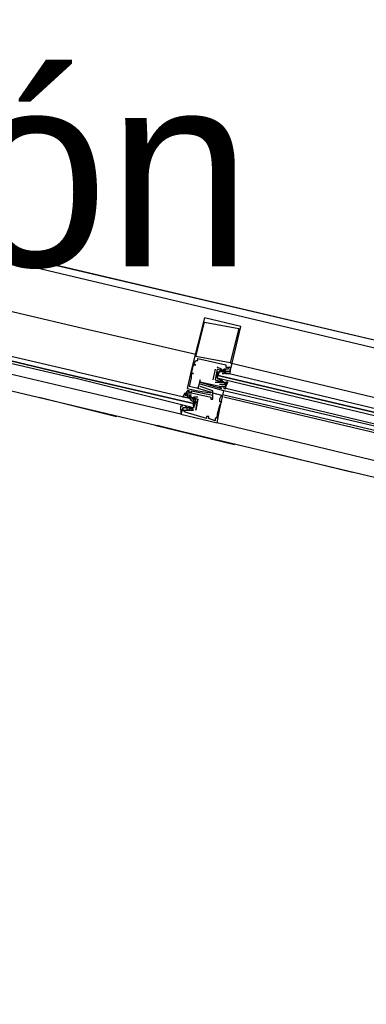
# Model space of a CAD drawing. Header units: feet. Extents: x -79 to 198, y -22 to 181.
# Tile 206 of 256: x 121.97 to 124.13, y 124.82 to 130.94. Entities that reach past the tile are written whole.
import ezdxf
from ezdxf.enums import TextEntityAlignment as Align

# ---------------------------------------------------------------- set-up
doc = ezdxf.new("R2010")
doc.units = ezdxf.units.FT
doc.layers.add('A-LINEA', color=7, linetype='CONTINUOUS')
doc.layers.add('A-NOMBRE-ESPACIO', color=2, linetype='CONTINUOUS')

msp = doc.modelspace()

# ---------------------------------------------------------------- linework, layer by layer
at = {"layer": 'A-LINEA'}
for p, q in [((119.2933, 130.0978), (127.2133, 128.2311)), ((119.6267, 129.9778), (126.8667, 128.2578)), ((122.2933, 128.6444), (119.6133, 129.2711)), ((119.44, 129.2178), (126.6933, 127.4978)), ((123.12, 129.0844), (123.12, 129.0844)), ((123.12, 129.0578), (123.12, 129.0578)), ((123.3333, 129.0178), (123.3333, 129.0178)), ((123.3467, 129.0311), (123.3467, 129.0311)), ((123.0667, 128.8444), (123.0667, 128.8444)), ((123.0667, 128.8178), (123.0667, 128.8178)), ((123.08, 128.8311), (123.08, 128.8311)), ((123.08, 128.8178), (123.08, 128.8178)), ((123.04, 128.7644), (123.04, 128.7644)), ((123.0533, 128.7911), (123.0533, 128.7911)), ((123.0533, 128.7911), (123.0533, 128.7911)), ((123.0667, 128.7911), (123.0667, 128.7911)), ((123.1867, 128.7644), (123.1733, 128.6978)), ((123.1867, 128.7644), (123.1867, 128.7644)), ((123.2267, 128.7644), (123.2, 128.7778)), ((123.2, 128.7778), (123.2, 128.7778)), ((123.2, 128.7644), (123.2, 128.7644)), ((123.2, 128.7644), (123.2, 128.7644)), ((123.2, 128.7511), (123.2, 128.7111)), ((123.2267, 128.7644), (123.2267, 128.7644)), ((123.2267, 128.7511), (123.2267, 128.7511)), ((123.24, 128.7644), (123.24, 128.7644)), ((123.24, 128.7644), (123.24, 128.7644)), ((123.24, 128.7511), (123.24, 128.7511)), ((123.24, 128.7511), (123.24, 128.7511)), ((123.24, 128.7511), (123.2533, 128.7378)), ((123.2533, 128.7911), (123.2533, 128.7911)), ((123.2533, 128.7778), (123.2533, 128.7778)), ((123.2533, 128.7644), (123.2533, 128.7644)), ((123.2533, 128.7511), (123.2533, 128.7511)), ((123.2667, 128.7644), (123.2667, 128.7644)), ((123.2667, 128.7511), (123.2667, 128.7511)), ((123.28, 128.8044), (123.28, 128.8044)), ((123.28, 128.8044), (126.4, 128.0578)), ((123.28, 128.7778), (123.28, 128.7778)), ((123.28, 128.7511), (123.28, 128.7511)), ((123.04, 128.7378), (123.04, 128.7378)), ((123.04, 128.7378), (123.04, 128.7378)), ((123.04, 128.7111), (123.04, 128.7111)), ((123.0533, 128.7378), (123.0533, 128.7378)), ((123.0933, 128.6978), (123.0933, 128.6978)), ((123.0933, 128.6844), (123.0933, 128.6844)), ((123.0933, 128.6844), (123.0933, 128.6844)), ((123.1733, 128.6978), (123.1733, 128.6978)), ((123.1867, 128.6978), (123.1867, 128.6978)), ((123.1867, 128.6978), (123.1867, 128.6978)), ((123.1867, 128.6844), (123.1867, 128.6844)), ((123.2, 128.7244), (123.2, 128.7378)), ((123.2133, 128.6978), (123.2133, 128.6978)), ((123.2133, 128.6844), (123.2133, 128.6844)), ((123.2133, 128.6844), (123.2133, 128.6844)), ((123.2289, 128.6893), (123.2188, 128.6955)), ((123.2372, 128.6864), (123.2193, 128.696)), ((123.24, 128.6844), (123.2267, 128.6978)), ((123.2267, 128.6844), (123.2267, 128.6844)), ((123.2267, 128.6844), (123.2267, 128.6844)), ((123.2302, 128.7379), (123.2421, 128.7389)), ((123.2377, 128.7387), (123.2581, 128.7392)), ((123.24, 128.7378), (123.24, 128.7378)), ((123.24, 128.6978), (123.24, 128.6978)), ((123.24, 128.6844), (123.24, 128.6844)), ((123.2515, 128.7386), (123.2698, 128.7388)), ((123.2533, 128.6844), (123.2533, 128.6844)), ((123.2568, 128.7379), (123.2687, 128.7389)), ((123.0133, 128.6444), (123.0133, 128.6444)), ((123.0133, 128.6311), (123.0133, 128.6311)), ((123.0133, 128.6311), (123.0133, 128.6311)), ((123.0267, 128.6578), (123.0267, 128.6578)), ((123.0267, 128.6311), (123.0267, 128.6311)), ((123.04, 128.6311), (123.04, 128.6311)), ((123.08, 128.6444), (123.08, 128.6444)), ((123.08, 128.6444), (123.08, 128.6444)), ((123.08, 128.6311), (123.08, 128.6311)), ((123.0933, 128.6711), (123.0933, 128.6711)), ((123.0933, 128.6578), (123.0933, 128.6578)), ((123.1733, 128.6311), (123.1733, 128.6311)), ((123.2133, 128.6711), (123.2133, 128.6711)), ((123.2133, 128.6578), (123.2133, 128.6578)), ((123.2133, 128.6578), (123.2133, 128.6578)), ((123.2267, 128.6578), (123.2267, 128.6578)), ((123.2267, 128.6578), (123.2267, 128.6578)), ((123.2267, 128.6444), (123.2267, 128.6444)), ((123.24, 128.6578), (123.24, 128.6578)), ((123.24, 128.6578), (123.24, 128.6578)), ((123.24, 128.6444), (123.24, 128.6444)), ((126.36, 127.8978), (123.24, 128.6311)), ((123.24, 128.6311), (123.24, 128.6311)), ((123.2556, 128.6759), (123.2454, 128.6822)), ((123.2626, 128.6741), (123.2464, 128.6826)), ((123.2533, 128.6711), (123.2533, 128.6711)), ((123.2533, 128.6578), (123.2533, 128.6578)), ((126.36, 127.8978), (123.2533, 128.6444)), ((123.2533, 128.6444), (123.2533, 128.6444)), ((123.2533, 128.6444), (123.2533, 128.6444)), ((123.2533, 128.6444), (123.2533, 128.6444)), ((123.2533, 128.6444), (123.2533, 128.6444)), ((122.0933, 128.5911), (122.5733, 128.4711)), ((122.0933, 128.5911), (122.5733, 128.4711)), ((123, 128.6044), (123, 128.6044)), ((123.0133, 128.6178), (123.0133, 128.6178)), ((123.0133, 128.6044), (123.0133, 128.6044)), ((123.0133, 128.5911), (123.0133, 128.5911)), ((123.0267, 128.5911), (123.0133, 128.5911)), ((123.0174, 128.5881), (123.0336, 128.5796)), ((123.0244, 128.5863), (123.0346, 128.58)), ((123.0267, 128.6044), (123.0267, 128.6044)), ((123.0267, 128.5911), (123.0267, 128.5911)), ((123.0267, 128.5778), (123.0267, 128.5778)), ((123.0295, 128.5758), (123.0475, 128.5662)), ((123.0378, 128.573), (123.0479, 128.5667)), ((123.04, 128.6178), (123.04, 128.6178)), ((123.04, 128.6178), (123.04, 128.6178)), ((123.04, 128.6044), (123.04, 128.6044)), ((123.04, 128.5911), (123.04, 128.5911)), ((123.04, 128.5911), (123.04, 128.5911)), ((123.04, 128.5778), (123.04, 128.5778)), ((123.08, 128.5911), (123.0533, 128.5911)), ((123.0533, 128.5911), (123.0533, 128.5911)), ((123.08, 128.5911), (123.08, 128.5911)), ((123.08, 128.5778), (123.08, 128.5778)), ((123.08, 128.5778), (123.08, 128.5778)), ((123.16, 128.6178), (123.16, 128.6178)), ((123.16, 128.5911), (123.16, 128.5911)), ((123.16, 128.5778), (123.16, 128.5778)), ((123.1733, 128.6178), (123.1733, 128.6178)), ((123.1733, 128.6178), (123.1733, 128.6178)), ((123.1733, 128.6044), (123.1733, 128.6044)), ((123.1733, 128.5778), (123.1733, 128.5778)), ((123.2133, 128.5778), (123.2133, 128.5778)), ((123.2133, 128.5644), (123.2133, 128.5644)), ((123.2267, 128.6044), (123.2267, 128.6044)), ((123.2267, 128.5644), (123.2267, 128.5644)), ((126.36, 127.8711), (123.24, 128.6044)), ((126.3467, 127.8578), (123.24, 128.5911)), ((122.9867, 128.5244), (122.9733, 128.4844)), ((122.9867, 128.5244), (122.9867, 128.5244)), ((122.9867, 128.5111), (122.9867, 128.5111)), ((123.0151, 128.5237), (122.9968, 128.5234)), ((123, 128.5378), (123, 128.5378)), ((123, 128.5378), (123.0133, 128.5244)), ((123.0232, 128.5243), (123.0113, 128.5233)), ((123.0133, 128.5378), (123.0133, 128.5378)), ((123.0133, 128.5244), (123.0133, 128.5244)), ((123.0133, 128.5111), (123.0133, 128.5111)), ((123.0423, 128.5236), (123.0219, 128.523)), ((123.0365, 128.5243), (123.0246, 128.5233)), ((123.0267, 128.5244), (123.0267, 128.5244)), ((123.0267, 128.5111), (123.0267, 128.5111)), ((123.0267, 128.5111), (123.0267, 128.5111)), ((123.04, 128.5244), (123.04, 128.5244)), ((123.0533, 128.5378), (123.0533, 128.5511)), ((123.0533, 128.5111), (123.0533, 128.5111)), ((123.0533, 128.5111), (123.0533, 128.5111)), ((123.0667, 128.5111), (123.0667, 128.5111)), ((123.0667, 128.5111), (123.0667, 128.5111)), ((123.2133, 128.5378), (123.2133, 128.5378)), ((123.2133, 128.5111), (123.2133, 128.5111)), ((122.9733, 128.4844), (122.9733, 128.4844)), ((123, 128.4978), (123, 128.4978)), ((123.1333, 128.4711), (123.1333, 128.4711)), ((123.1333, 128.4578), (123.1333, 128.4578)), ((123.1467, 128.4711), (123.1467, 128.4711)), ((123.1467, 128.4578), (123.1467, 128.4578)), ((123.1867, 128.4578), (123.1867, 128.4578)), ((123.1867, 128.4444), (123.1867, 128.4444)), ((123.2, 128.4844), (123.2, 128.4844)), ((123.2, 128.4711), (123.2, 128.4711)), ((123.2, 128.4578), (123.2, 128.4578)), ((122.8133, 128.4178), (123.3067, 128.2978)), ((122.8267, 128.4178), (123.3067, 128.2978)), ((126.3067, 127.6844), (123.2, 128.4311)), ((123.2, 128.4311), (123.2, 128.4311)), ((123.5467, 128.2444), (124.04, 128.1244)), ((123.5467, 128.2444), (124.04, 128.1244))]:
    msp.add_line(p, q, dxfattribs=at)
for points in [[(103.1067, 159.3911), (103.0667, 159.2178), (102.5733, 157.1111), (102.8667, 156.9378), (100.9867, 148.9911), (103.5867, 148.3778), (103.4267, 147.7244), (111.4267, 145.8444), (113.8133, 145.2711), (117.8667, 144.3111), (114.9067, 131.8311), (119.4533, 130.7511), (119.2933, 130.0978), (122, 129.4578), (128.0267, 128.0444), (124.1867, 111.8044), (124.44, 111.7378), (125.7867, 111.4178), (129.48, 110.5511), (135.96, 109.0178), (135.88, 108.6844), (141.96, 107.2578)], [(103.1067, 159.3911), (103.0667, 159.2178), (102.5733, 157.1111), (102.8667, 156.9378), (100.9867, 148.9911), (103.5867, 148.3778), (103.4267, 147.7244), (111.4267, 145.8444), (113.8133, 145.2711), (117.8667, 144.3111), (114.9067, 131.8311), (119.4533, 130.7511), (119.2933, 130.0978), (122, 129.4578), (128.0267, 128.0444), (124.1867, 111.8044), (124.44, 111.7378), (125.7867, 111.4178), (129.48, 110.5511), (135.96, 109.0178), (135.88, 108.6844), (141.96, 107.2578)], [(119.5467, 129.6844), (122.3733, 129.0178), (123.0667, 128.8578)], [(122.32, 128.7511), (119.5733, 129.3911), (119.56, 129.3778), (119.5733, 129.3778), (122.3067, 128.7244), (119.5733, 129.3778), (119.56, 129.3778), (119.56, 129.3644), (119.56, 129.3511), (122.3067, 128.7111)], [(123.2667, 128.7511), (123.28, 128.7511), (123.3467, 129.0311), (123.12, 129.0844), (123.04, 128.7644), (123.0133, 128.6444), (123.08, 128.6311), (123.16, 128.6178)], [(123.12, 129.0578), (123.3333, 129.0178), (123.28, 128.8044), (123.0667, 128.8444), (123.12, 129.0578)], [(123.2133, 128.6578), (123.0933, 128.6844), (123.0933, 128.6978), (123.08, 128.6444), (123.0267, 128.6578), (123.04, 128.7111), (123.04, 128.7378), (123.0533, 128.7378), (123.04, 128.7378), (123.0533, 128.7911), (123.0667, 128.7911), (123.0533, 128.7911), (123.0667, 128.8178), (123.08, 128.8178), (123.08, 128.8311), (123.2533, 128.7911), (123.2533, 128.7778), (123.28, 128.7778), (123.2667, 128.7644), (123.24, 128.7644), (123.24, 128.7644)], [(122.32, 128.7511), (123.0533, 128.5778), (123.0533, 128.5644), (123.0533, 128.5511), (122.3067, 128.7244), (123.0533, 128.5511), (123.0533, 128.5378), (123.0533, 128.5244), (122.3067, 128.7111)], [(123.24, 128.7511), (123.2, 128.7644), (123.1867, 128.6978), (123.2267, 128.6844), (123.2133, 128.6844), (123.2267, 128.6844), (123.24, 128.6844), (123.24, 128.6844)], [(123.2267, 128.6978), (123.2133, 128.6978), (123.2, 128.7111), (123.2133, 128.7511), (123.2267, 128.7511), (123.24, 128.7511)], [(126.3867, 127.9911), (123.2133, 128.7511), (123.2, 128.7378), (123.2133, 128.7244), (126.3733, 127.9778), (123.2133, 128.7244), (123.2, 128.7244), (123.2, 128.7111), (126.3733, 127.9511)], [(123.2667, 128.7378), (123.28, 128.7378), (123.28, 128.7644), (123.28, 128.7511), (123.2667, 128.7511), (123.24, 128.7511), (123.24, 128.7644), (123.24, 128.7511), (123.2267, 128.7644), (123.2133, 128.7511)], [(123.24, 128.7511), (123.24, 128.7644), (123.2533, 128.7644), (123.24, 128.7511), (123.2533, 128.7511), (123.2533, 128.7511)], [(123.1733, 128.6178), (123.08, 128.6444), (123.0933, 128.6844), (123.2267, 128.6444), (123.2133, 128.6578), (123.2267, 128.6578), (123.24, 128.6578), (123.24, 128.6444), (123.2533, 128.6444), (123.2533, 128.6844)], [(123.1867, 128.6844), (123.2133, 128.6844), (123.2133, 128.6844)], [(123.2, 128.6978), (123.2133, 128.6844), (123.2267, 128.6844), (123.24, 128.6844), (123.2533, 128.6711), (123.2533, 128.6844), (123.2533, 128.6711), (123.2533, 128.6578), (123.2667, 128.6844), (123.2533, 128.6844)], [(122.9867, 128.5111), (122.9733, 128.5111), (122.9733, 128.4844), (122.2933, 128.6444)], [(122.9733, 128.4844), (123.2, 128.4311), (123.2133, 128.5111), (123.24, 128.6311), (123.0933, 128.6711)], [(123, 128.6044), (123.0133, 128.6311), (123.0267, 128.6311), (123.0133, 128.6311), (123.04, 128.6178), (123.04, 128.6311), (123.1733, 128.6044), (123.1733, 128.6311), (123.0933, 128.6578), (123.0933, 128.6578)], [(123.2133, 128.6711), (123.2533, 128.6711), (123.2533, 128.6578), (123.24, 128.6578), (123.2267, 128.6578), (123.2267, 128.6578)], [(123.2533, 128.6444), (123.2533, 128.6578), (123.2533, 128.6578)], [(123.2533, 128.6444), (123.2533, 128.6578), (123.2533, 128.6578)], [(123.2533, 128.6444), (123.2533, 128.6578), (123.2533, 128.6578)], [(123.0667, 128.5644), (123.0533, 128.5244), (123.0267, 128.5244), (123.0133, 128.5244), (123, 128.5244), (122.9867, 128.5244), (122.9867, 128.5111), (122.9733, 128.5111), (122.9733, 128.5378), (122.9867, 128.5378)], [(123, 128.5911), (122.9867, 128.5911), (123, 128.6178), (123, 128.6044), (123.0133, 128.6044), (123.0133, 128.5911), (123.0267, 128.5911), (123.04, 128.5911), (123.0667, 128.5778)], [(123.04, 128.6044), (123.0133, 128.6044), (123.0133, 128.6178), (123.04, 128.6178), (123.04, 128.6178), (123.16, 128.5911), (123.16, 128.5778), (123.1733, 128.5778), (123.1733, 128.6178), (123.2267, 128.6044), (123.2133, 128.5778), (123.2133, 128.5644), (123.2267, 128.5644), (123.2133, 128.5378), (123.2, 128.4844), (123.2, 128.4578), (123.2, 128.4711), (123.1867, 128.4578), (123.1867, 128.4444)], [(123.0267, 128.5911), (123.0267, 128.6044), (123.04, 128.5911), (123.08, 128.5778), (123.0667, 128.5111)], [(123.0267, 128.5244), (123.04, 128.5244), (123.0533, 128.5244), (123.0667, 128.5778), (123.0533, 128.5778), (123.04, 128.5778)], [(123.0667, 128.5111), (123.08, 128.5778), (123.08, 128.5778)], [(122.9867, 128.5111), (122.9733, 128.5111), (122.9733, 128.4844)], [(122.9867, 128.5111), (122.9733, 128.5111), (122.9733, 128.4844)], [(123.1867, 128.4444), (123.1467, 128.4578), (123.1467, 128.4711), (123.1333, 128.4711), (123.1333, 128.4578), (123, 128.4978), (122.9867, 128.5111), (123.0267, 128.5111), (123.0267, 128.5111), (123.0533, 128.5111), (123.0533, 128.5111)], [(123.0533, 128.5111), (123.0267, 128.5244), (123.0267, 128.5111), (123.0133, 128.5111), (123.0133, 128.5244)]]:
    msp.add_lwpolyline(points, dxfattribs=at)

# ---------------------------------------------------------------- texts
at = {"layer": 'A-NOMBRE-ESPACIO'}
msp.add_text('Balcón', height=1.2, dxfattribs=at).set_placement((120.96, 129.4044), align=Align.CENTER)

doc.saveas('drawing.dxf')
